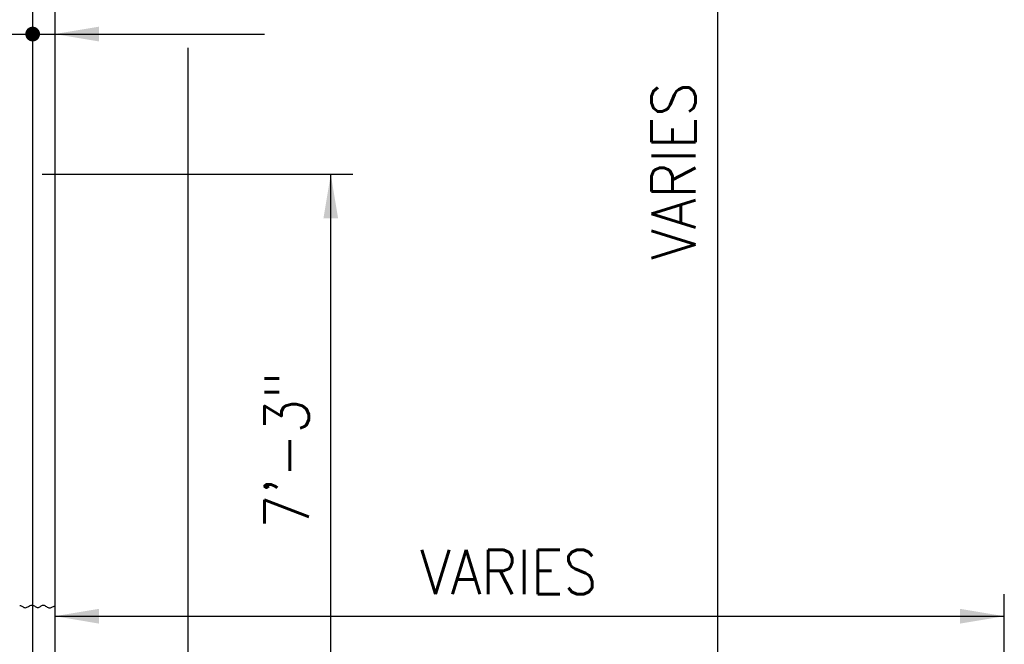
# Model space of a CAD drawing. Header units: inches. Extents: x -9715 to 32893, y -15613 to -1138.
# Tile 174 of 256: x 8983 to 9072, y -5765 to -5708. Entities that reach past the tile are written whole.
import ezdxf

# ---------------------------------------------------------------- set-up
doc = ezdxf.new("R2010")
doc.units = ezdxf.units.IN
doc.header["$MEASUREMENT"] = 0
for name, color, linetype in [('S-ANNO-TEXT', 2, 'Continuous'), ('S1', 2, 'Continuous'), ('S3', 4, 'Continuous'), ('S5', 1, 'Continuous'), ('S5R', 1, 'Continuous')]:
    doc.layers.add(name, color=color, linetype=linetype)
doc.styles.add('125', font='romans.shx', dxfattribs={"width": 0.8, "height": 2})

msp = doc.modelspace()

# ---------------------------------------------------------------- linework, layer by layer
at = {"layer": 'S1', "color": 3}
msp.add_line((8986.40218, -5553.00324), (8986.40218, -5809.00324), dxfattribs=at)
at = {"layer": 'S1', "color": 2}
msp.add_line((8998.4478, -5710.55611), (8998.4478, -5774.60964), dxfattribs=at)
msp.add_lwpolyline([(8983.22645, -5761.02638), (8983.28706, -5761.03407), (8983.34761, -5761.05756), (8983.40852, -5761.09158), (8983.47023, -5761.13087), (8983.53316, -5761.17016), (8983.59775, -5761.20419), (8983.66443, -5761.22768), (8983.73361, -5761.23537), (8983.80556, -5761.22377), (8983.87984, -5761.19643), (8983.95584, -5761.15868), (8984.03294, -5761.11585), (8984.11053, -5761.07327), (8984.188, -5761.03625), (8984.26473, -5761.01014), (8984.34011, -5761.00025), (8984.41364, -5761.01013), (8984.48528, -5761.03617), (8984.55508, -5761.07299), (8984.6231, -5761.1152), (8984.6894, -5761.15741), (8984.75405, -5761.19423), (8984.81711, -5761.22027), (8984.87864, -5761.23015), (8984.93877, -5761.22028), (8984.99799, -5761.19431), (8985.05684, -5761.15768), (8985.11588, -5761.11585), (8985.17565, -5761.07427), (8985.2367, -5761.03838), (8985.2996, -5761.01363), (8985.36488, -5761.00548), (8985.43291, -5761.01754), (8985.50327, -5761.04613), (8985.57535, -5761.08575), (8985.64853, -5761.13087), (8985.72219, -5761.176), (8985.79574, -5761.21561), (8985.86855, -5761.24421), (8985.94001, -5761.25627), (8986.00971, -5761.24823), (8986.07799, -5761.22427), (8986.14542, -5761.19051), (8986.21254, -5761.15308), (8986.27991, -5761.1181), (8986.34807, -5761.09169), (8986.40218, -5761.08257)], dxfattribs=at)
at = {"layer": 'S3', "color": 4}
msp.add_line((8984.40218, -5554.00324), (8984.40218, -5808.74808), dxfattribs=at)
at = {"layer": 'S5'}
for p, q in [((9046.43681, -5552.00324), (9046.43681, -5805.70042)), ((9072.40218, -5776.18118), (9072.40218, -5760.00324)), ((8986.40218, -5762.00324), (9072.40218, -5762.00324))]:
    msp.add_line(p, q, dxfattribs=at)
at = {"layer": 'S5', "color": 1}
for points in [[(8990.40218, -5761.33658), (8990.40218, -5762.66991), (8986.40218, -5762.00324)], [(9068.40218, -5761.33658), (9068.40218, -5762.66991), (9072.40218, -5762.00324)]]:
    msp.add_solid(points, dxfattribs=at)
at = {"layer": 'S5R'}
for p, q in [((8975.87121, -5709.3235), (8994.40218, -5709.3235)), ((8994.40218, -5709.3235), (9005.40218, -5709.3235)), ((8985.25821, -5722.00324), (9013.40218, -5722.00324)), ((9011.40218, -5805.30512), (9011.40218, -5722.00324))]:
    msp.add_line(p, q, dxfattribs=at)
at = {"layer": 'S5R', "color": 1, "const_width": 0.66667}
msp.add_lwpolyline([(8984.06884, -5709.3235, 1), (8984.73551, -5709.3235, 1)], format="xyb", close=True, dxfattribs=at)
at = {"layer": 'S5R'}
for points in [[(8990.40218, -5709.99017), (8990.40218, -5708.65684), (8986.40218, -5709.3235)], [(9012.06884, -5726.00324), (9010.73551, -5726.00324), (9011.40218, -5722.00324)]]:
    msp.add_solid(points, dxfattribs=at)

# ---------------------------------------------------------------- texts
at = {"layer": 'S-ANNO-TEXT', "style": '125', "width": 0.9}
for s, p in [('VARIES', (9044.43681, -5729.75659)), ('7\'-3"', (9009.40218, -5754.08275))]:
    msp.add_text(s, height=4, rotation=90, dxfattribs=at).set_placement(p)
msp.add_text('VARIES', height=4, dxfattribs=at).set_placement((9019.49741, -5760.00324))

doc.saveas('drawing.dxf')
